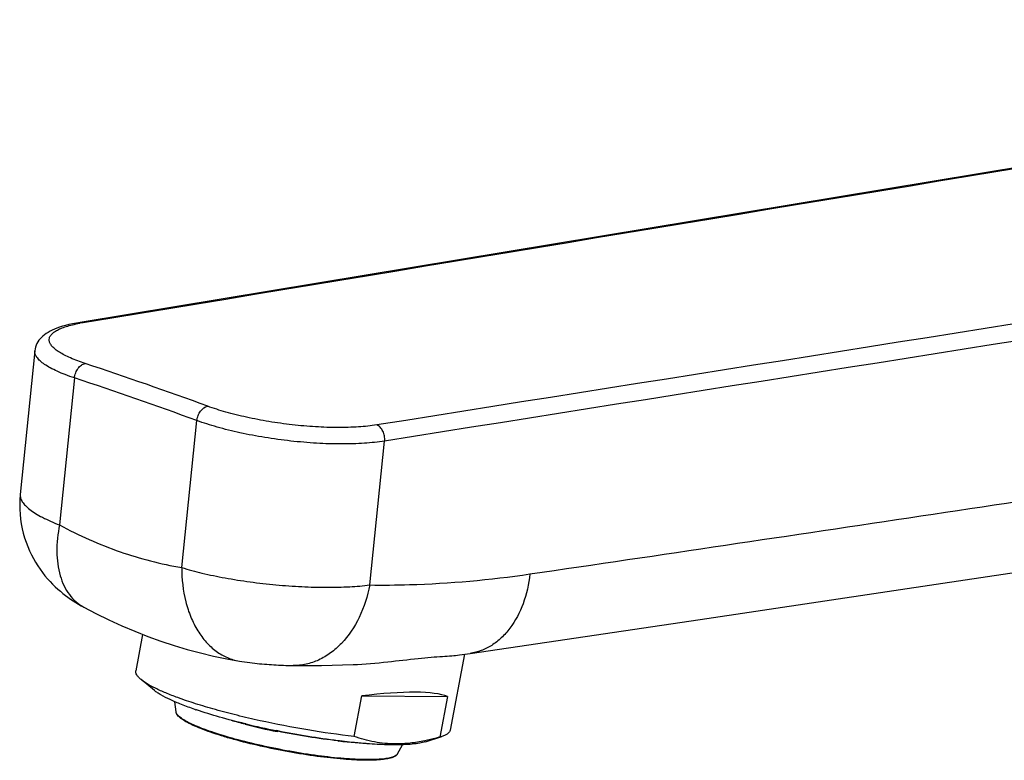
# Model space of a CAD drawing. Header units: millimetres. Extents: x 31 to 640, y 23 to 566.
# Tile 2 of 9: x 31 to 104, y 146 to 201. Entities that reach past the tile are written whole.
import ezdxf

# ---------------------------------------------------------------- set-up
doc = ezdxf.new("R2010")
doc.units = ezdxf.units.MM
doc.header["$LTSCALE"] = 46.255
doc.layers.get('0').update_dxf_attribs({"linetype": 'CONTINUOUS'})

msp = doc.modelspace()

# ---------------------------------------------------------------- linework, layer by layer
at = {"color": 7, "linetype": 'CONTINUOUS'}
for p, q in [((171.779, 200.969), (35.361, 178.382)), ((31.991, 176.268), (30.902, 165.54)), ((30.902, 165.54), (30.902, 165.54)), ((35.64, 157.136), (35.64, 157.136)), ((40.033, 155.104), (39.52, 152.386)), ((64.045, 153.62), (62.976, 147.957)), ((63.662, 153.566), (64.459, 153.679)), ((47.25, 153.107), (47.25, 153.107)), ((40.918, 150.911), (39.918, 151.729)), ((42.528, 149.318), (42.428, 150.078)), ((55.805, 147.487), (56.375, 150.507)), ((56.375, 150.507), (62.782, 150.465)), ((62.782, 150.465), (62.211, 147.445)), ((43.959, 149.496), (43.938, 149.502)), ((44.056, 149.462), (44.036, 149.469)), ((47.682, 148.418), (47.673, 148.42)), ((47.723, 148.422), (47.677, 148.433)), ((50.088, 147.901), (49.997, 147.919)), ((50.107, 147.868), (50.079, 147.854)), ((50.111, 147.897), (50.088, 147.901)), ((54.6, 147.159), (54.59, 147.16)), ((54.601, 147.165), (54.591, 147.166)), ((54.595, 147.159), (54.654, 147.131)), ((54.658, 147.158), (54.601, 147.165)), ((54.667, 147.156), (54.658, 147.158)), ((54.727, 147.149), (54.667, 147.156)), ((56.706, 146.95), (56.689, 146.952)), ((56.706, 146.95), (56.689, 146.952)), ((56.772, 146.945), (56.706, 146.95)), ((61.136, 147.093), (62.365, 147.49)), ((62.365, 147.49), (62.211, 147.445)), ((59.056, 146.196), (59.426, 146.868))]:
    msp.add_line(p, q, dxfattribs=at)
at = {"color": 9, "linetype": 'CONTINUOUS'}
for p, q in [((34.949, 174.239), (33.836, 163.268)), ((42.949, 160.092), (44.078, 171.056)), ((56.977, 158.79), (58.083, 169.529)), ((30.902, 165.54), (30.902, 165.538)), ((30.902, 165.54), (30.902, 165.538))]:
    msp.add_line(p, q, dxfattribs=at)
at = {"color": 7, "linetype": 'CONTINUOUS'}
for points in [[(35.362, 178.382), (35.093, 178.335), (34.805, 178.278), (34.536, 178.218), (34.287, 178.155), (34.056, 178.089), (33.841, 178.021), (33.642, 177.951), (33.457, 177.877), (33.286, 177.801), (33.127, 177.722), (32.979, 177.639), (32.841, 177.552), (32.714, 177.461), (32.595, 177.365), (32.486, 177.264), (32.387, 177.157), (32.297, 177.045), (32.217, 176.926), (32.148, 176.803), (32.09, 176.675), (32.045, 176.543), (32.012, 176.41), (31.991, 176.268)], [(64.459, 153.679), (81.617, 156.214), (99.723, 158.925), (118.731, 161.76), (138.65, 164.72), (159.481, 167.819), (181.178, 171.053)], [(30.902, 165.54), (30.872, 165.149), (30.861, 164.789), (30.865, 164.427), (30.886, 164.064), (30.924, 163.702), (30.977, 163.344), (31.045, 162.99), (31.128, 162.643), (31.225, 162.303), (31.335, 161.973), (31.456, 161.654), (31.588, 161.344), (31.73, 161.046), (31.881, 160.758), (32.04, 160.482), (32.206, 160.216), (32.379, 159.961), (32.558, 159.716), (32.743, 159.483), (32.931, 159.26), (33.122, 159.048), (33.315, 158.848), (33.509, 158.659), (33.702, 158.482), (33.893, 158.316), (34.083, 158.16), (34.271, 158.013), (34.46, 157.873), (34.65, 157.739), (34.843, 157.61), (35.04, 157.484), (35.243, 157.361), (35.455, 157.238), (35.64, 157.136)], [(35.64, 157.136), (36.548, 156.661), (37.51, 156.189), (38.476, 155.747), (39.447, 155.334), (40.421, 154.951), (41.399, 154.598), (42.379, 154.274), (43.361, 153.979), (44.345, 153.715), (45.329, 153.48), (46.314, 153.275), (47.25, 153.107)], [(47.25, 153.107), (47.432, 153.078), (47.633, 153.048), (47.829, 153.022), (48.02, 152.997), (48.209, 152.974), (48.394, 152.954), (48.576, 152.935), (48.757, 152.917), (48.936, 152.9), (49.113, 152.885), (49.29, 152.871), (49.467, 152.857), (49.643, 152.845), (49.82, 152.833), (49.998, 152.822), (50.176, 152.813), (50.357, 152.804), (50.538, 152.796), (50.721, 152.789), (50.905, 152.783), (51.092, 152.778), (51.263, 152.776)], [(51.263, 152.776), (53.367, 152.778), (55.739, 152.847)]]:
    msp.add_lwpolyline(points, dxfattribs=at)
at = {"color": 9, "linetype": 'CONTINUOUS'}
for centre, radius, start, end in [((37.549, 166.518), 12.006, 100.45057, 100.61502), ((37.669, 165.86), 12.675, 99.38885, 100.44597), ((-57.915, -108.076), 298.468, 69.85303, 71.71272), ((-58.517, -108.589), 297.871, 69.85303, 71.71272)]:
    msp.add_arc(centre, radius, start, end, dxfattribs=at)
at = {"color": 7, "linetype": 'CONTINUOUS'}
for centre, radius, start, end in [((53.431, 177.269), 29.345, 251.16559, 251.32739), ((58.221, 190.102), 42.996, 254.35521, 255.80008), ((60.555, 199.737), 52.932, 255.93401, 258.58097), ((62.305, 208.953), 62.263, 256.4555, 258.59878)]:
    msp.add_arc(centre, radius, start, end, dxfattribs=at)
msp.add_ellipse((50.658, 147.05), major_axis=(12.659, 2.927), ratio=0.183497, start_param=0.252641, end_param=1.060293, dxfattribs=at)
at = {"color": 9, "linetype": 'CONTINUOUS'}
for points in [[(35.601, 178.366), (80.997, 185.883), (126.392, 193.399), (171.788, 200.915)], [(195.839, 192.649), (149.727, 185.344), (103.614, 178.038), (57.502, 170.732)], [(196.419, 191.447), (150.307, 184.142), (104.195, 176.836), (58.083, 169.529)], [(42.537, 149.274), (42.533, 149.288), (42.53, 149.303), (42.528, 149.318)]]:
    msp.add_open_spline(points, degree=3, dxfattribs=at)
for points, knots in [([(35.739, 175.318), (35.369, 175.44), (34.847, 175.632), (34.212, 175.931), (33.832, 176.146), (33.525, 176.361), (33.291, 176.575), (33.133, 176.79), (33.055, 177.008), (33.067, 177.225), (33.171, 177.428), (33.354, 177.613), (33.612, 177.783), (33.943, 177.941), (34.346, 178.085), (34.818, 178.214), (35.157, 178.285), (35.337, 178.319)], [0, 0, 0, 0, 0.192392, 0.274314, 0.346102, 0.407668, 0.459318, 0.50207, 0.538117, 0.571337, 0.606663, 0.648228, 0.698487, 0.758606, 0.828979, 0.909559, 1, 1, 1, 1]), ([(35.362, 178.382), (35.381, 178.386), (35.461, 178.394), (35.543, 178.383), (35.601, 178.366)], [0, 0, 0, 0, 0.246675, 1, 1, 1, 1]), ([(68.921, 159.609), (78.65, 161.029), (93.235, 163.217), (112.683, 166.126), (127.27, 168.299), (141.858, 170.464), (161.308, 173.355), (175.895, 175.531), (185.62, 176.981)], [0, 0, 0, 0, 0.249981, 0.375001, 0.500005, 0.624995, 0.749989, 1, 1, 1, 1]), ([(34.949, 174.239), (34.719, 174.315), (34.285, 174.469), (33.68, 174.719), (33.16, 174.973), (32.73, 175.23), (32.393, 175.488), (32.151, 175.745), (32.006, 176.004), (31.982, 176.186), (31.991, 176.268)], [0, 0, 0, 0, 0.193301, 0.367558, 0.521563, 0.654587, 0.766621, 0.858821, 0.934403, 1, 1, 1, 1]), ([(34.949, 174.239), (34.961, 174.367), (35.006, 174.559), (35.112, 174.795), (35.242, 175.002), (35.437, 175.207), (35.641, 175.302), (35.739, 175.318)], [0, 0, 0, 0, 0.273486, 0.410668, 0.54411, 0.789586, 1, 1, 1, 1]), ([(44.078, 171.056), (44.093, 171.185), (44.141, 171.376), (44.252, 171.609), (44.435, 171.895), (44.676, 172.095), (44.886, 172.129)], [0, 0, 0, 0, 0.274536, 0.412736, 0.547421, 1, 1, 1, 1]), ([(57.502, 170.732), (57.053, 170.661), (56.088, 170.562), (54.561, 170.52), (52.907, 170.577), (51.188, 170.728), (49.47, 170.968), (47.817, 171.283), (46.29, 171.662), (45.332, 171.966), (44.886, 172.129)], [0, 0, 0, 0, 0.106474, 0.227119, 0.357913, 0.494292, 0.631437, 0.764487, 0.888759, 1, 1, 1, 1]), ([(58.083, 169.529), (57.586, 169.45), (56.515, 169.34), (54.82, 169.292), (52.985, 169.351), (51.077, 169.516), (49.169, 169.777), (47.333, 170.123), (45.638, 170.54), (44.573, 170.876), (44.078, 171.056)], [0, 0, 0, 0, 0.106462, 0.227084, 0.35785, 0.494223, 0.631386, 0.764467, 0.888769, 1, 1, 1, 1]), ([(58.083, 169.529), (58.096, 169.655), (58.088, 169.849), (58.028, 170.095), (57.938, 170.322), (57.781, 170.561), (57.597, 170.694), (57.502, 170.732)], [0, 0, 0, 0, 0.268119, 0.403315, 0.535715, 0.782901, 1, 1, 1, 1]), ([(30.902, 165.538), (30.893, 165.45), (30.915, 165.255), (31.056, 164.972), (31.295, 164.686), (31.629, 164.398), (32.056, 164.108), (32.573, 163.82), (33.174, 163.534), (33.607, 163.356), (33.836, 163.268)], [0, 0, 0, 0, 0.068593, 0.147058, 0.241264, 0.354101, 0.486698, 0.639062, 0.810556, 1, 1, 1, 1]), ([(33.836, 163.268), (33.699, 162.609), (33.556, 161.335), (33.749, 159.783), (34.147, 158.726), (34.544, 158.064), (35.04, 157.522), (35.434, 157.247), (35.64, 157.136)], [0, 0, 0, 0, 0.296034, 0.559625, 0.678937, 0.79076, 0.896916, 1, 1, 1, 1]), ([(33.836, 163.268), (35.284, 162.487), (38.245, 161.165), (41.388, 160.349), (42.949, 160.092)], [0, 0, 0, 0, 0.509804, 1, 1, 1, 1]), ([(42.949, 160.092), (42.945, 159.236), (43.084, 157.968), (43.591, 156.406), (44.104, 155.383), (44.743, 154.514), (45.493, 153.825), (46.334, 153.337), (46.944, 153.158), (47.25, 153.107)], [0, 0, 0, 0, 0.289148, 0.425079, 0.553502, 0.674117, 0.78752, 0.895308, 1, 1, 1, 1]), ([(42.949, 160.092), (43.447, 159.935), (44.519, 159.649), (46.22, 159.296), (48.061, 159.006), (49.973, 158.789), (51.883, 158.654), (53.719, 158.604), (55.41, 158.641), (56.48, 158.727), (56.977, 158.79)], [0, 0, 0, 0, 0.11056, 0.234581, 0.367702, 0.505136, 0.6419, 0.77303, 0.893811, 1, 1, 1, 1]), ([(56.977, 158.79), (57.963, 158.778), (61.957, 158.813), (65.946, 159.175), (68.921, 159.609)], [0, 0, 0, 0, 0.246914, 1, 1, 1, 1]), ([(68.921, 159.609), (68.839, 158.856), (68.523, 157.425), (67.698, 155.827), (66.823, 154.836), (66.098, 154.266), (65.306, 153.867), (64.742, 153.72), (64.459, 153.679)], [0, 0, 0, 0, 0.285911, 0.546921, 0.667592, 0.782248, 0.892354, 1, 1, 1, 1]), ([(56.977, 158.79), (56.818, 157.956), (56.318, 156.385), (55.202, 154.694), (54.087, 153.699), (53.191, 153.164), (52.241, 152.84), (51.586, 152.772), (51.263, 152.776)], [0, 0, 0, 0, 0.283919, 0.545394, 0.666591, 0.781702, 0.89213, 1, 1, 1, 1]), ([(55.07, 145.836), (54.419, 145.888), (53.065, 146.04), (51.009, 146.364), (48.939, 146.78), (46.991, 147.259), (45.507, 147.703), (44.48, 148.073), (43.853, 148.332), (43.34, 148.581), (42.991, 148.789), (42.779, 148.953), (42.665, 149.062), (42.583, 149.166), (42.547, 149.239), (42.537, 149.274)], [0, 0, 0, 0, 0.148656, 0.309971, 0.473631, 0.629154, 0.766646, 0.8259, 0.877602, 0.921049, 0.955787, 0.969862, 0.981801, 0.991748, 1, 1, 1, 1]), ([(59.056, 146.196), (59.024, 146.139), (58.937, 146.064), (58.797, 145.991), (58.593, 145.914), (58.268, 145.841), (57.801, 145.784), (57.237, 145.755), (56.585, 145.753), (55.852, 145.779), (55.338, 145.814), (55.07, 145.836)], [0, 0, 0, 0, 0.048443, 0.079771, 0.116654, 0.20804, 0.323324, 0.461809, 0.622081, 0.802235, 1, 1, 1, 1])]:
    msp.add_open_spline(points, degree=3, knots=knots, dxfattribs=at)
at = {"color": 7, "linetype": 'CONTINUOUS'}
for points, knots in [([(55.739, 152.847), (56.601, 152.885), (58.219, 153.036), (60.155, 153.269), (61.517, 153.399), (62.357, 153.462), (63.058, 153.507), (63.477, 153.541), (63.662, 153.566)], [0, 0, 0, 0, 0.325347, 0.612302, 0.735139, 0.841397, 0.929837, 1, 1, 1, 1]), ([(39.918, 151.729), (39.85, 151.785), (39.731, 151.892), (39.594, 152.062), (39.517, 152.226), (39.511, 152.337), (39.52, 152.386)], [0, 0, 0, 0, 0.329626, 0.597811, 0.814575, 1, 1, 1, 1]), ([(42.659, 150.381), (42.355, 150.493), (41.791, 150.712), (41.025, 151.053), (40.409, 151.38), (40.061, 151.613), (39.918, 151.729)], [0, 0, 0, 0, 0.31755, 0.591852, 0.819862, 1, 1, 1, 1]), ([(43.938, 149.502), (43.598, 149.619), (42.97, 149.846), (42.122, 150.203), (41.526, 150.503), (41.145, 150.739), (40.988, 150.854), (40.918, 150.911)], [0, 0, 0, 0, 0.321948, 0.598492, 0.825287, 0.919206, 1, 1, 1, 1]), ([(55.805, 147.487), (54.649, 147.616), (52.299, 147.952), (49.392, 148.514), (47.101, 149.049), (45.494, 149.471), (44.021, 149.908), (43.094, 150.222), (42.659, 150.381)], [0, 0, 0, 0, 0.258885, 0.527677, 0.658233, 0.782278, 0.897041, 1, 1, 1, 1]), ([(55.019, 145.788), (54.363, 145.841), (52.999, 145.995), (50.93, 146.323), (48.851, 146.744), (47.18, 147.159), (45.946, 147.519), (45.129, 147.785), (44.408, 148.051), (43.792, 148.311), (43.292, 148.563), (42.955, 148.775), (42.752, 148.946), (42.612, 149.095), (42.54, 149.228), (42.528, 149.318)], [0, 0, 0, 0, 0.149467, 0.311622, 0.475823, 0.631272, 0.702512, 0.767875, 0.826353, 0.877112, 0.919556, 0.953481, 0.967397, 0.979536, 1, 1, 1, 1]), ([(47.677, 148.433), (47.035, 148.589), (45.82, 148.906), (44.62, 149.272), (44.056, 149.462)], [0, 0, 0, 0, 0.526513, 1, 1, 1, 1]), ([(47.683, 148.432), (47.682, 148.423), (47.682, 148.411), (47.686, 148.394), (47.691, 148.393)], [0, 0, 0, 0, 0.679087, 1, 1, 1, 1]), ([(50.075, 147.854), (50.073, 147.854), (50.069, 147.859), (50.067, 147.877), (50.067, 147.893), (50.068, 147.905)], [0, 0, 0, 0, 0.116449, 0.31871, 1, 1, 1, 1]), ([(50.097, 147.899), (50.097, 147.892), (50.097, 147.882), (50.102, 147.869), (50.105, 147.869)], [0, 0, 0, 0, 0.672701, 1, 1, 1, 1]), ([(54.59, 147.16), (53.855, 147.241), (52.354, 147.447), (50.864, 147.715), (50.105, 147.869)], [0, 0, 0, 0, 0.488792, 1, 1, 1, 1]), ([(54.591, 147.166), (53.852, 147.258), (52.354, 147.475), (50.865, 147.746), (50.111, 147.896)], [0, 0, 0, 0, 0.492045, 1, 1, 1, 1]), ([(62.976, 147.957), (62.966, 147.908), (62.92, 147.807), (62.789, 147.682), (62.599, 147.574), (62.449, 147.517), (62.365, 147.49)], [0, 0, 0, 0, 0.185422, 0.402184, 0.670358, 1, 1, 1, 1]), ([(54.703, 147.152), (54.698, 147.145), (54.687, 147.133), (54.671, 147.128), (54.664, 147.129)], [0, 0, 0, 0, 0.556299, 1, 1, 1, 1]), ([(56.284, 146.985), (56.155, 146.994), (55.614, 147.032), (55.074, 147.084), (54.664, 147.129)], [0, 0, 0, 0, 0.23878, 1, 1, 1, 1]), ([(56.689, 146.952), (56.532, 146.964), (55.877, 147.019), (55.223, 147.089), (54.727, 147.149)], [0, 0, 0, 0, 0.239883, 1, 1, 1, 1]), ([(58.907, 146.929), (58.376, 146.933), (57.32, 147.034), (56.299, 147.315), (55.805, 147.487)], [0, 0, 0, 0, 0.503626, 1, 1, 1, 1]), ([(58.724, 146.859), (58.574, 146.86), (57.922, 146.871), (57.272, 146.908), (56.772, 146.945)], [0, 0, 0, 0, 0.231086, 1, 1, 1, 1]), ([(61.136, 147.093), (60.994, 147.047), (60.667, 146.973), (60.116, 146.903), (59.455, 146.862), (58.979, 146.857), (58.724, 146.859)], [0, 0, 0, 0, 0.183869, 0.412794, 0.685624, 1, 1, 1, 1]), ([(61.08, 147.158), (60.718, 147.082), (59.997, 146.965), (59.267, 146.927), (58.907, 146.929)], [0, 0, 0, 0, 0.506401, 1, 1, 1, 1]), ([(62.211, 147.445), (62.117, 147.417), (61.743, 147.31), (61.365, 147.217), (61.08, 147.158)], [0, 0, 0, 0, 0.252444, 1, 1, 1, 1]), ([(59.056, 146.196), (59.017, 146.126), (58.917, 146.035), (58.757, 145.952), (58.544, 145.871), (58.212, 145.796), (57.741, 145.738), (57.178, 145.708), (56.527, 145.706), (55.797, 145.732), (55.286, 145.767), (55.019, 145.788)], [0, 0, 0, 0, 0.05848, 0.092359, 0.130645, 0.222664, 0.336782, 0.472954, 0.630096, 0.806492, 1, 1, 1, 1])]:
    msp.add_open_spline(points, degree=3, knots=knots, dxfattribs=at)
for points in [[(50.079, 147.854), (50.078, 147.854), (50.077, 147.853), (50.075, 147.854)], [(54.6, 147.159), (54.606, 147.158), (54.613, 147.16), (54.619, 147.163)], [(54.664, 147.129), (54.66, 147.129), (54.657, 147.13), (54.654, 147.131)]]:
    msp.add_open_spline(points, degree=3, dxfattribs=at)

doc.saveas('drawing.dxf')
